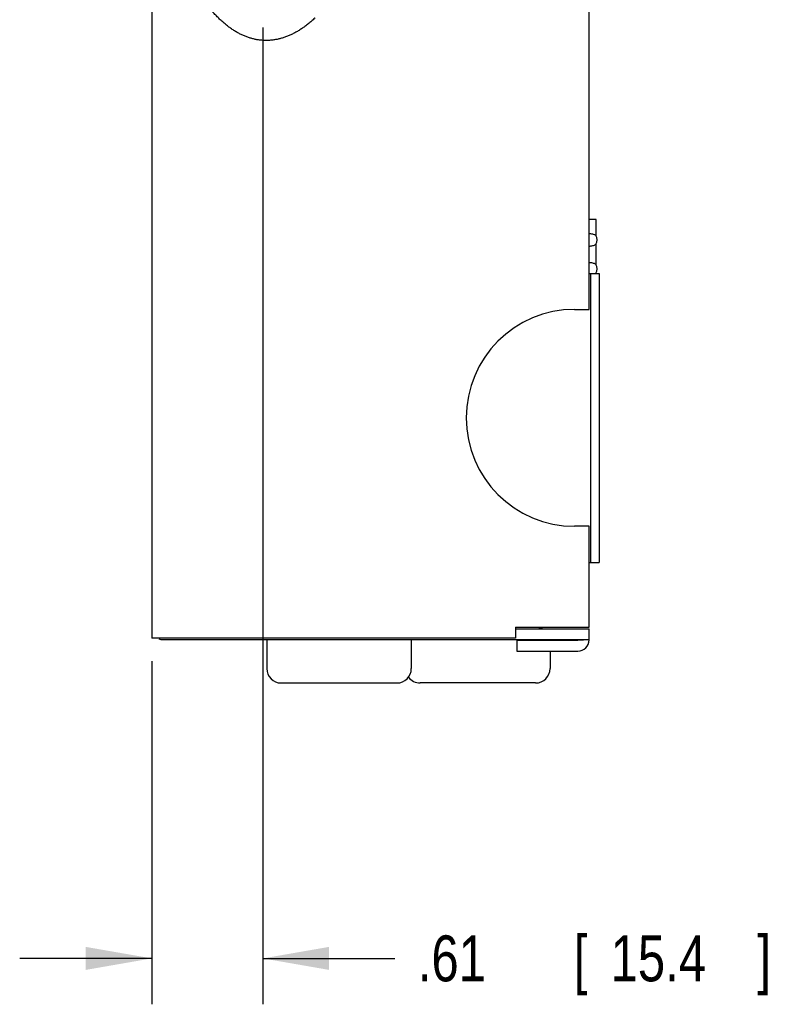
# Model space of a CAD drawing. Header units: inches. Extents: x 0 to 34, y 0 to 22.
# Tile 13 of 49: x 28.2 to 30.2, y 6 to 8.7. Entities that reach past the tile are written whole.
import ezdxf

# ---------------------------------------------------------------- set-up
doc = ezdxf.new("R2010")
doc.units = ezdxf.units.IN
doc.header["$LTSCALE"] = 1.87
doc.header["$MEASUREMENT"] = 0
doc.linetypes.add('PHANTOM', pattern=[0.8, 0.45, -0.05, 0.1, -0.05, 0.1, -0.05])
doc.layers.get('0').update_dxf_attribs({"linetype": 'CONTINUOUS'})
doc.layers.add('DETAIL', color=7, linetype='CONTINUOUS')
doc.layers.add('DIMENSIONS', color=7, linetype='CONTINUOUS')
doc.styles.get("Standard").update_dxf_attribs({"font": 'txt', "width": 0.8})
doc.dimstyles.new('DIMSTYLE_1', dxfattribs={"dimtxt": 0.125, "dimasz": 0.18, "dimexe": 0.18, "dimexo": 0.0625, "dimgap": 0.09, "dimtad": 0, "dimtih": 1, "dimtoh": 1, "dimdec": 1, "dimlfac": 2, "dimzin": 4, "dimdsep": 46, "dimtxsty": 'STANDARD', "dimblk": '_FILLED', "dimblk1": '_FILLED', "dimblk2": '_FILLED', "dimcen": 0.09, "dimadec": 0, "dimazin": 0, "dimtp": 0.1, "dimtm": 0.1, "dimtfac": 1, "dimtdec": 1, "dimtofl": 0, "dimtmove": 0, "dimatfit": 3, "dimldrblk": '_FILLED', "dimfxl": 1, "dimtolj": 1, "dimtzin": 4, "dimarcsym": 0})

# ---------------------------------------------------------------- blocks, each defined once
blk = doc.blocks.new('_FILLED')
at = {"color": 0, "linetype": 'BYBLOCK'}
blk.add_solid([(0, 0), (-1, 0.174), (-1, -0.174)], dxfattribs=at)
blk = doc.blocks.new('*D14')
at = {"layer": 'DIMENSIONS', "color": 2, "linetype": 'CONTINUOUS'}
for p, q in [((28.8201, 8.6501), (28.8201, 5.9904)), ((28.5176, 6.9249), (28.5176, 5.9904)), ((28.5176, 6.1154), (28.1576, 6.1154)), ((28.8201, 6.1154), (29.1794, 6.1154))]:
    blk.add_line(p, q, dxfattribs=at)
at = {"layer": 'DIMENSIONS', "color": 2, "linetype": 'CONTINUOUS', "xscale": 0.18, "yscale": 0.18, "zscale": 0.18}
blk.add_blockref('_FILLED', (28.5176, 6.1154), dxfattribs=at)
at = {"layer": 'DIMENSIONS', "color": 2, "linetype": 'CONTINUOUS', "xscale": 0.18, "yscale": 0.18, "zscale": 0.18, "rotation": 180}
blk.add_blockref('_FILLED', (28.8201, 6.1154), dxfattribs=at)
at = {"layer": 'DIMENSIONS', "color": 2, "linetype": 'CONTINUOUS', "width": 0.8}
for s, p in [('.61', (29.2419, 6.0529)), ('[', (29.6669, 6.0529)), ('15.4', (29.7669, 6.0529)), (']', (30.1669, 6.0529))]:
    blk.add_text(s, height=0.125, dxfattribs=at).set_placement(p)

msp = doc.modelspace()

# ---------------------------------------------------------------- linework, layer by layer
at = {"color": 7, "linetype": 'CONTINUOUS'}
for p, q in [((28.5176, 12.3803), (28.5176, 6.9874)), ((29.7085, 7.8827), (29.7085, 12.3469)), ((29.7282, 8.1272), (29.7085, 8.1272)), ((29.7282, 8.0819), (29.7282, 8.1272)), ((29.7282, 8.0032), (29.7282, 8.0622)), ((29.7085, 7.9807), (29.7361, 7.9807)), ((29.7125, 7.9807), (29.7125, 7.1933)), ((29.7282, 7.9807), (29.7282, 7.9835)), ((29.7361, 7.9807), (29.7361, 7.1933)), ((29.6692, 7.8827), (29.7085, 7.8827)), ((29.7085, 7.2922), (29.6692, 7.2922)), ((29.7085, 7.017), (29.7085, 7.2922)), ((29.7085, 7.1933), (29.7361, 7.1933)), ((29.5077, 7.017), (29.7085, 7.017)), ((29.5077, 7.017), (29.5077, 6.9874)), ((29.5077, 7.013), (29.7085, 7.013)), ((29.7085, 6.9835), (29.7085, 7.013)), ((29.5077, 6.9874), (28.5176, 6.9874)), ((28.5471, 6.9835), (29.7085, 6.9835)), ((28.8306, 6.9835), (28.8306, 6.9048)), ((29.2243, 6.9835), (29.2243, 6.9048)), ((29.678, 6.9815), (29.5117, 6.9815)), ((29.5117, 6.9815), (29.5117, 6.952)), ((29.7085, 6.9825), (29.678, 6.9815)), ((29.5117, 6.952), (29.678, 6.952)), ((29.6024, 6.952), (29.6024, 6.9048)), ((28.87, 6.8654), (29.1849, 6.8654)), ((29.563, 6.8654), (29.2481, 6.8654))]:
    msp.add_line(p, q, dxfattribs=at)
for centre, radius, start, end in [((29.7112, 8.0721), 0.0197, 323.2895, 36.7105), ((29.7112, 7.9933), 0.0197, 323.2895, 36.7105), ((29.6692, 7.5874), 0.2953, 90, 270), ((29.5609, 7.0721), 0.0591, 270, 290.6363), ((28.5471, 7.013), 0.0295, 250.0272, 270), ((29.678, 6.9825), 0.0305, 270, 360), ((28.87, 6.9048), 0.0394, 180, 270), ((29.1849, 6.9048), 0.0394, 270, 360), ((29.563, 6.9048), 0.0394, 270, 360), ((29.2481, 6.9048), 0.0394, 216.4115, 270)]:
    msp.add_arc(centre, radius, start, end, dxfattribs=at)
for points, knots in [([(29.7085, 8.0899), (29.71, 8.0897), (29.7131, 8.0893), (29.7176, 8.0885), (29.7216, 8.0874), (29.7245, 8.0861), (29.7262, 8.0848), (29.7268, 8.0841), (29.727, 8.0838)], [0, 0, 0, 0, 0.21602, 0.481043, 0.690444, 0.846064, 0.961432, 1, 1, 1, 1]), ([(29.727, 8.0603), (29.7268, 8.0601), (29.7262, 8.0593), (29.7245, 8.0581), (29.7216, 8.0568), (29.7176, 8.0557), (29.7131, 8.0549), (29.71, 8.0544), (29.7085, 8.0543)], [0, 0, 0, 0, 0.038524, 0.153883, 0.309599, 0.519143, 0.784294, 1, 1, 1, 1]), ([(29.7085, 8.0111), (29.71, 8.011), (29.7131, 8.0106), (29.7176, 8.0098), (29.7216, 8.0086), (29.7245, 8.0073), (29.7262, 8.0061), (29.7268, 8.0053), (29.727, 8.0051)], [0, 0, 0, 0, 0.21602, 0.481043, 0.690444, 0.846064, 0.961432, 1, 1, 1, 1]), ([(29.727, 7.9816), (29.7268, 7.9814), (29.7265, 7.981), (29.7262, 7.9807), (29.7261, 7.9806)], [0, 0, 0, 0, 0.592823, 1, 1, 1, 1])]:
    msp.add_open_spline(points, degree=3, knots=knots, dxfattribs=at)
at = {"layer": 'DETAIL', "color": 8, "linetype": 'PHANTOM'}
msp.add_open_spline([(28.8244, 8.6153), (28.8367, 8.6149), (28.8613, 8.6172), (28.8982, 8.63), (28.9346, 8.6519), (28.9703, 8.6828), (29.0049, 8.7222), (29.038, 8.77), (29.0693, 8.8255), (29.0986, 8.8883), (29.1255, 8.9577), (29.1498, 9.0332), (29.1713, 9.1138), (29.1897, 9.199), (29.2048, 9.2878), (29.2166, 9.3795), (29.2249, 9.473), (29.2297, 9.5676), (29.2308, 9.6623), (29.2283, 9.7562), (29.2222, 9.8484), (29.2125, 9.938), (29.1994, 10.0241), (29.183, 10.106), (29.1634, 10.1827), (29.1408, 10.2537), (29.1155, 10.3182), (29.0876, 10.3756), (29.0575, 10.4252), (29.0255, 10.4668), (28.9918, 10.4998), (28.9568, 10.5239), (28.9207, 10.5389), (28.8841, 10.5447), (28.8471, 10.5412), (28.8103, 10.5284), (28.7738, 10.5065), (28.7381, 10.4757), (28.7036, 10.4362), (28.6704, 10.3885), (28.6391, 10.3329), (28.6098, 10.2701), (28.5829, 10.2007), (28.5586, 10.1253), (28.5372, 10.0446), (28.5188, 9.9594), (28.5036, 9.8706), (28.4918, 9.779), (28.4835, 9.6854), (28.4788, 9.5908), (28.4776, 9.4961), (28.4801, 9.4022), (28.4863, 9.3101), (28.4959, 9.2205), (28.509, 9.1343), (28.5254, 9.0525), (28.545, 8.9757), (28.5676, 8.9047), (28.5929, 8.8402), (28.6208, 8.7829), (28.6509, 8.7332), (28.6829, 8.6916), (28.7167, 8.6587), (28.7517, 8.6345), (28.7877, 8.6195), (28.8121, 8.6156), (28.8244, 8.6153)], degree=3, dxfattribs=at)

# ---------------------------------------------------------------- dimensions: what is measured, and where the dimension line sits
at = {"layer": 'DIMENSIONS', "color": 2, "linetype": 'CONTINUOUS'}
dim = msp.add_linear_dim(base=(28.5176, 6.1154), p1=(28.8201, 8.6501), p2=(28.5176, 6.9249), angle=180, dimstyle='DIMSTYLE_1', dxfattribs=at)
dim.commit()
dim.dimension.update_dxf_attribs({"geometry": '*D14', "text_midpoint": (29.7544, 6.1154), "dimtype": 160})

doc.saveas('drawing.dxf')
